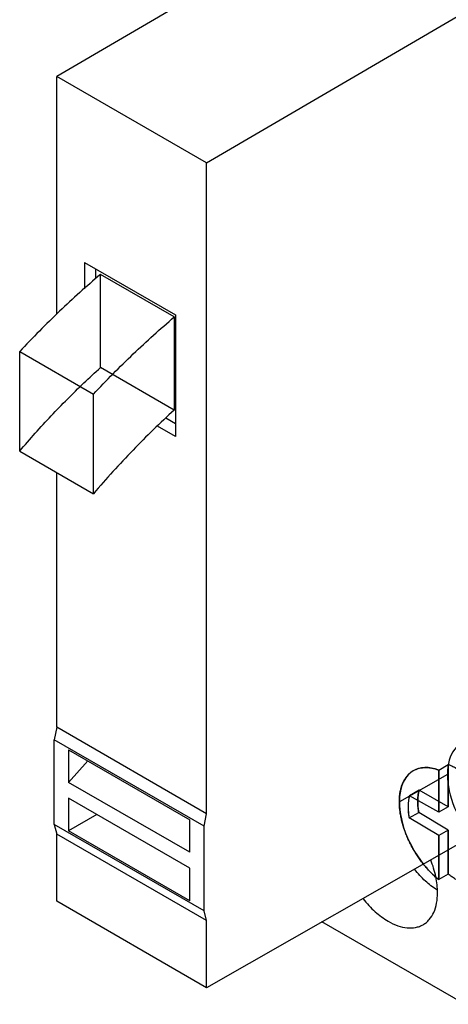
# Model space of a CAD drawing. Header units: millimetres. Extents: x 9.7 to 64.3, y 8 to 95.5.
# Tile 1 of 4: x 9.7 to 28.8, y 11 to 54.7. Entities that reach past the tile are written whole.
import ezdxf

# ---------------------------------------------------------------- set-up
doc = ezdxf.new("R2010")
doc.units = ezdxf.units.MM
doc.header["$LTSCALE"] = 6.725394
doc.layers.get('0').update_dxf_attribs({"linetype": 'CONTINUOUS'})

msp = doc.modelspace()

# ---------------------------------------------------------------- linework, layer by layer
at = {"color": 7, "linetype": 'Continuous'}
for p, q in [((22.683, 58.782), (11.383, 52.182)), ((18.029, 48.345), (29.329, 54.945)), ((11.383, 41.638), (11.383, 52.182)), ((18.029, 48.345), (11.383, 52.182)), ((18.029, 19.478), (18.029, 48.345)), ((12.618, 43.931), (12.618, 42.764)), ((12.618, 43.931), (16.654, 41.601)), ((13.113, 43.21), (13.113, 43.645)), ((13.324, 39.269), (13.324, 43.401)), ((16.598, 41.511), (13.324, 43.401)), ((16.598, 41.511), (16.598, 37.379)), ((16.654, 41.601), (16.654, 36.205)), ((9.74, 35.563), (9.74, 39.98)), ((9.74, 39.98), (13.014, 38.09)), ((16.598, 37.379), (13.324, 39.269)), ((13.014, 33.673), (13.014, 38.09)), ((16.654, 36.777), (16.229, 37.022)), ((16.654, 36.205), (15.859, 36.664)), ((9.74, 35.563), (13.014, 33.673)), ((11.383, 23.315), (11.383, 34.614)), ((11.383, 23.315), (11.277, 22.762)), ((18.029, 19.478), (11.383, 23.315)), ((17.923, 18.925), (11.277, 22.762)), ((11.277, 19.007), (11.277, 22.762)), ((11.913, 22.313), (17.287, 19.211)), ((11.913, 22.313), (11.913, 20.87)), ((12.766, 21.821), (11.913, 20.87)), ((28.331, 21.417), (28.758, 21.661)), ((28.331, 19.541), (28.331, 21.417)), ((28.331, 21.417), (28.331, 19.541)), ((28.758, 21.661), (28.758, 19.785)), ((28.758, 19.785), (28.758, 21.661)), ((28.719, 21.224), (26.585, 20.007)), ((17.287, 17.767), (11.913, 20.87)), ((17.287, 17.062), (11.913, 20.164)), ((11.913, 20.164), (11.913, 18.721)), ((27.463, 20.522), (27.036, 20.278)), ((28.331, 19.541), (27.036, 20.278)), ((28.758, 19.785), (27.463, 20.522)), ((28.758, 19.785), (28.331, 19.541)), ((13.164, 19.443), (11.913, 18.721)), ((17.923, 18.925), (18.029, 19.478)), ((27.02, 19.294), (27.447, 19.537)), ((28.331, 18.509), (27.02, 19.294)), ((28.758, 18.753), (27.447, 19.537)), ((17.923, 15.17), (11.277, 19.007)), ((11.277, 19.007), (11.383, 18.577)), ((17.287, 17.767), (17.287, 19.211)), ((17.923, 15.17), (17.923, 18.925)), ((18.029, 14.74), (11.383, 18.577)), ((11.383, 15.593), (11.383, 18.577)), ((17.287, 15.618), (11.913, 18.721)), ((28.758, 18.753), (28.331, 18.509)), ((28.331, 16.557), (28.331, 18.509)), ((28.331, 18.509), (28.331, 16.557)), ((28.758, 18.753), (28.758, 16.801)), ((28.758, 16.801), (28.758, 18.753)), ((29.484, 18.293), (18.029, 11.756)), ((17.287, 15.618), (17.287, 17.062)), ((28.758, 16.801), (28.331, 16.557)), ((18.029, 11.756), (11.383, 15.593)), ((18.029, 14.74), (17.923, 15.17)), ((18.029, 11.756), (18.029, 14.74)), ((29.484, 11.024), (23.153, 14.68))]:
    msp.add_line(p, q, dxfattribs=at)
for centre, major_axis, start_param, end_param in [((30.846, 19.982), (-1.499, 2.627), -0.314171, 1.890744), ((28.712, 18.765), (-1.499, 2.627), -0.602389, 1.841812), ((29.139, 19.008), (-1.499, 2.627), -0.968061, -0.602389), ((28.723, 18.758), (-1.233, 2.16), 0.521799, 1.016501), ((29.149, 19.002), (-1.233, 2.16), 0.521799, 1.016501), ((28.712, 18.765), (-1.499, 2.627), -4.441374, -4.210466), ((28.712, 18.765), (-1.499, 2.627), 2.072719, 2.179069)]:
    msp.add_ellipse(centre, major_axis=major_axis, ratio=0.574022, start_param=start_param, end_param=end_param, dxfattribs=at)
for points, knots in [([(13.324, 43.401), (12.703, 42.873), (11.476, 41.765), (10.313, 40.59), (9.74, 39.98)], [0, 0, 0, 0, 0.49344, 1, 1, 1, 1]), ([(13.014, 38.09), (13.587, 38.7), (14.749, 39.875), (15.977, 40.983), (16.598, 41.511)], [0, 0, 0, 0, 0.50656, 1, 1, 1, 1]), ([(9.74, 35.563), (9.967, 35.83), (10.427, 36.358), (11.132, 37.126), (11.85, 37.869), (12.579, 38.584), (13.075, 39.044), (13.324, 39.269)], [0, 0, 0, 0, 0.204229, 0.406542, 0.606736, 0.804618, 1, 1, 1, 1]), ([(16.598, 37.379), (15.969, 36.811), (14.733, 35.613), (13.578, 34.337), (13.014, 33.673)], [0, 0, 0, 0, 0.493079, 1, 1, 1, 1]), ([(26.585, 20.007), (26.585, 20.066), (26.589, 20.182), (26.606, 20.352), (26.634, 20.513), (26.673, 20.665), (26.723, 20.807), (26.784, 20.939), (26.856, 21.058), (26.937, 21.166), (27.028, 21.26), (27.129, 21.341), (27.237, 21.409), (27.354, 21.461), (27.478, 21.5), (27.609, 21.523), (27.745, 21.532), (27.887, 21.525), (28.032, 21.504), (28.182, 21.469), (28.281, 21.436), (28.331, 21.417)], [0, 0, 0, 0, 0.064567, 0.126645, 0.186206, 0.243277, 0.29804, 0.35057, 0.401091, 0.449912, 0.497415, 0.544043, 0.590283, 0.636641, 0.683614, 0.731673, 0.781221, 0.832532, 0.885969, 0.94174, 1, 1, 1, 1]), ([(28.758, 21.661), (28.81, 21.641), (28.915, 21.597), (29.07, 21.52), (29.225, 21.428), (29.38, 21.324), (29.481, 21.247), (29.531, 21.207)], [0, 0, 0, 0, 0.186019, 0.378194, 0.577378, 0.784384, 1, 1, 1, 1]), ([(27.036, 20.278), (27.025, 20.238), (27.006, 20.154), (26.986, 20.023), (26.976, 19.887), (26.973, 19.745), (26.98, 19.598), (26.995, 19.447), (27.011, 19.345), (27.02, 19.294)], [0, 0, 0, 0, 0.127253, 0.259864, 0.397805, 0.541006, 0.689292, 0.842421, 1, 1, 1, 1]), ([(27.447, 19.537), (27.437, 19.589), (27.422, 19.69), (27.407, 19.841), (27.4, 19.988), (27.402, 20.13), (27.413, 20.267), (27.433, 20.397), (27.452, 20.481), (27.463, 20.522)], [0, 0, 0, 0, 0.15764, 0.310747, 0.459008, 0.60218, 0.740099, 0.872695, 1, 1, 1, 1]), ([(28.331, 16.557), (28.28, 16.598), (28.177, 16.685), (28.028, 16.823), (27.883, 16.973), (27.742, 17.131), (27.606, 17.299), (27.476, 17.474), (27.353, 17.656), (27.237, 17.844), (27.129, 18.037), (27.029, 18.234), (26.938, 18.434), (26.857, 18.635), (26.786, 18.837), (26.725, 19.039), (26.675, 19.239), (26.635, 19.437), (26.607, 19.631), (26.589, 19.82), (26.585, 19.945), (26.585, 20.007)], [0, 0, 0, 0, 0.049839, 0.101011, 0.153344, 0.206671, 0.260903, 0.315775, 0.371083, 0.426631, 0.48222, 0.53766, 0.592757, 0.647325, 0.701181, 0.75415, 0.806054, 0.856666, 0.905938, 0.95375, 1, 1, 1, 1]), ([(28.28, 15.975), (28.28, 16.212), (28.221, 16.709), (28.075, 17.185), (27.98, 17.427)], [0, 0, 0, 0, 0.477264, 1, 1, 1, 1]), ([(28.254, 16.095), (28.072, 16.211), (27.717, 16.492), (27.411, 16.824), (27.266, 17.007)], [0, 0, 0, 0, 0.480635, 1, 1, 1, 1]), ([(29.531, 16.352), (29.479, 16.371), (29.374, 16.414), (29.219, 16.491), (29.064, 16.581), (28.91, 16.684), (28.809, 16.76), (28.758, 16.801)], [0, 0, 0, 0, 0.185948, 0.378078, 0.577253, 0.784295, 1, 1, 1, 1]), ([(27.639, 14.557), (27.69, 14.586), (27.788, 14.654), (27.963, 14.827), (28.136, 15.109), (28.257, 15.519), (28.28, 15.818), (28.28, 15.975)], [0, 0, 0, 0, 0.108161, 0.218368, 0.451347, 0.710444, 1, 1, 1, 1]), ([(24.979, 15.702), (25.141, 15.498), (25.482, 15.131), (25.885, 14.829), (26.091, 14.71)], [0, 0, 0, 0, 0.522773, 1, 1, 1, 1]), ([(26.091, 14.71), (26.227, 14.632), (26.497, 14.503), (26.912, 14.403), (27.244, 14.412), (27.481, 14.477), (27.588, 14.528), (27.639, 14.557)], [0, 0, 0, 0, 0.289555, 0.548652, 0.781631, 0.891839, 1, 1, 1, 1])]:
    msp.add_open_spline(points, degree=3, knots=knots, dxfattribs=at)

doc.saveas('drawing.dxf')
